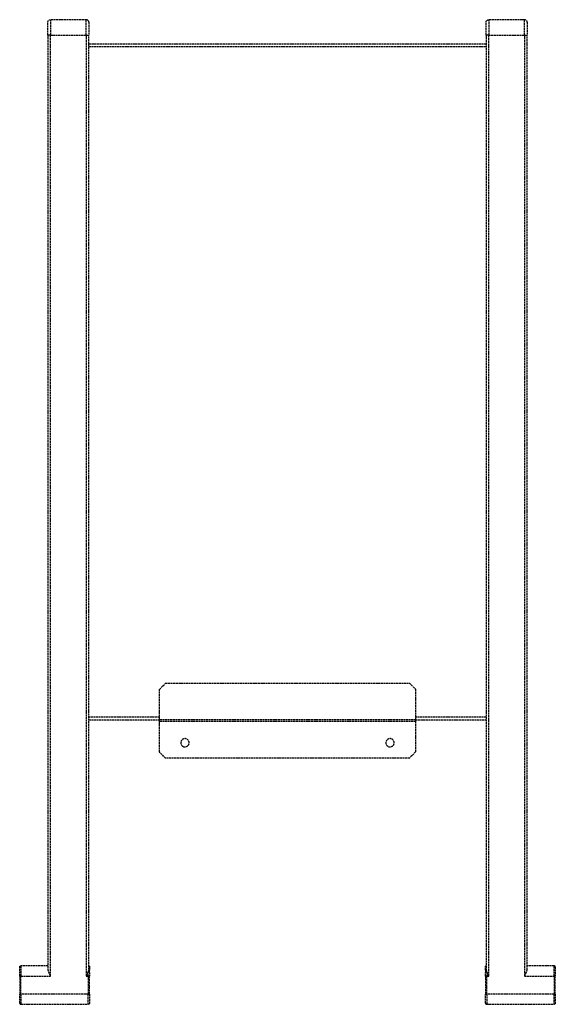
# Model space of a CAD drawing. Header units: millimetres. Extents: x -209 to 209, y -222 to 546.
import ezdxf

# ---------------------------------------------------------------- set-up
doc = ezdxf.new("R2010")
doc.units = ezdxf.units.MM
doc.header["$LTSCALE"] = 10
doc.linetypes.add('ALLCAD_Strich', pattern=[0.2, 0.15, -0.05])
doc.layers.add('BESCH_KONT_sich_schn_ansi_2d', color=40, linetype='Continuous')

msp = doc.modelspace()

# ---------------------------------------------------------------- linework, layer by layer
at = {"layer": 'BESCH_KONT_sich_schn_ansi_2d', "linetype": 'ALLCAD_Strich', "extrusion": (0, 1, -2e-16)}
for p, q in [((-157, 546), (-185, 546)), ((-185, 546), (-185, 534)), ((-157, 534), (-157, 546)), ((185, 546), (157, 546)), ((157, 546), (157, 534)), ((185, 534), (185, 546)), ((-187, 534), (-187, 544)), ((-155, 544), (-155, 534)), ((155, 534), (155, 544)), ((187, 544), (187, 534)), ((-187, 534), (-187, -194.71)), ((-185, 534), (-187, 534)), ((-185, -200), (-185, 534)), ((-185, 534), (-157, 534)), ((-157, 534), (-155, 534)), ((-157, 534), (-157, -200)), ((-155, -194.71), (-155, 534)), ((155, 534), (155, -194.71)), ((157, 534), (155, 534)), ((157, -200), (157, 534)), ((157, 534), (185, 534)), ((185, 534), (187, 534)), ((185, 534), (185, -200)), ((187, -194.71), (187, 534)), ((155, 527), (-155, 527)), ((-155, 525), (155, 525)), ((-100, 23.62), (-95.12, 28.5)), ((-100, -1.5), (-100, 23.62)), ((-95.12, 28.5), (95.12, 28.5)), ((95.12, 28.5), (100, 23.62)), ((100, 23.62), (100, -1.5)), ((-100, 2), (-155, 2)), ((-155, 0), (-100, 0)), ((100, 0), (-100, 0)), ((155, 2), (100, 2)), ((100, 0), (155, 0)), ((-100, -25.12), (-100, -1.5)), ((100, -1.5), (-100, -1.5)), ((-0.01, -1.49), (-0.01, -1.5)), ((-0.01, -1.49), (-0.01, -1.49)), ((-0.01, -1.49), (-0.01, -1.5)), ((-0.01, -1.5), (-0.01, -1.49)), ((-0.01, -1.49), (-0.01, -1.49)), ((-0.01, -1.5), (-0.01, -1.5)), ((-0.01, -1.5), (-0.01, -1.5)), ((0, -1.49), (0, -1.49)), ((0, -1.49), (0, -1.49)), ((0, -1.5), (0, -1.49)), ((0, -1.49), (0, -1.49)), ((0, -1.49), (0, -1.5)), ((0, -1.49), (0, -1.49)), ((0, -1.5), (0, -1.49)), ((0, -1.5), (0, -1.49)), ((0, -1.5), (0, -1.5)), ((0, -1.5), (0, -1.5)), ((0, -1.5), (0, -1.5)), ((0, -1.5), (0, -1.5)), ((0.01, -1.5), (0.01, -1.49)), ((0.01, -1.49), (0.01, -1.5)), ((0.01, -1.49), (0.01, -1.49)), ((0.01, -1.49), (0.01, -1.5)), ((0.01, -1.49), (0.01, -1.49)), ((0.01, -1.5), (0.01, -1.5)), ((0.01, -1.5), (0.01, -1.5)), ((100, -1.5), (100, -25.12)), ((-95.12, -30), (-100, -25.12)), ((95.12, -30), (-95.12, -30)), ((100, -25.12), (95.12, -30)), ((-209, -200), (-209, -193)), ((-187, -192), (-208, -192)), ((-208, -192), (-208, -200)), ((-155.5, -200), (-155.5, -196.78)), ((-154.5, -192.87), (-154.5, -195.28)), ((-154.5, -197.18), (-154.5, -200)), ((154.5, -195.28), (154.5, -192.87)), ((154.5, -200), (154.5, -197.18)), ((155.5, -196.78), (155.5, -200)), ((208, -192), (187, -192)), ((208, -200), (208, -192)), ((209, -193), (209, -200)), ((-209, -200), (-209, -214)), ((-208, -200), (-209, -200)), ((-208, -200), (-185, -200)), ((-208, -214), (-208, -200)), ((-157, -200), (-155.5, -200)), ((-154.5, -200), (-155.5, -200)), ((-155.5, -200), (-155.5, -214)), ((-154.5, -214), (-154.5, -200)), ((154.5, -200), (154.5, -214)), ((155.5, -200), (154.5, -200)), ((155.5, -200), (157, -200)), ((155.5, -214), (155.5, -200)), ((185, -200), (208, -200)), ((209, -200), (208, -200)), ((208, -200), (208, -214)), ((209, -214), (209, -200)), ((-209, -221), (-209, -214)), ((-209, -214), (-208, -214)), ((-155.5, -214), (-208, -214)), ((-208, -214), (-208, -222)), ((-155.5, -214), (-154.5, -214)), ((-155.5, -222), (-155.5, -214)), ((-154.5, -214), (-154.5, -221)), ((154.5, -221), (154.5, -214)), ((154.5, -214), (155.5, -214)), ((208, -214), (155.5, -214)), ((155.5, -214), (155.5, -222)), ((208, -214), (209, -214)), ((208, -222), (208, -214)), ((209, -214), (209, -221)), ((-208, -222), (-155.5, -222)), ((155.5, -222), (208, -222))]:
    msp.add_line(p, q, dxfattribs=at)
at = {"layer": 'BESCH_KONT_sich_schn_ansi_2d', "linetype": 'ALLCAD_Strich', "extrusion": (0, -2e-16, -1)}
for centre in [(80, -18), (-80, -18)]:
    msp.add_circle(centre, 3.25, dxfattribs=at)
for centre, radius, start, end in [((185, 544), 2, 0, 90), ((-157, 544), 2, 0, 90), ((0.01, -1.49), 0.00116, 90, 180), ((0.01, -1.49), 0.00271, 0, 90), ((0.01, -1.5), 0.00116, 180, 270), ((0.01, -1.5), 0.00271, 270, 0), ((0, -1.49), 0.00093, 180, 270), ((0, -1.49), 0.00093, 90, 180), ((-0.01, -1.49), 0.00271, 0, 90), ((-0.01, -1.5), 0.00271, 270, 0), ((-0.01, -1.49), 0.00116, 90, 180), ((-0.01, -1.5), 0.00116, 180, 270), ((155.5, -192.87), 1, 120, 180), ((208, -193), 1, 0, 90), ((-155.5, -192.87), 1, 0, 60), ((155.5, -221), 1, 180, 270), ((-208, -221), 1, 180, 270)]:
    msp.add_arc(centre, radius, start, end, dxfattribs=at)
at = {"layer": 'BESCH_KONT_sich_schn_ansi_2d', "linetype": 'ALLCAD_Strich'}
for centre, radius, start, end in [((-157, 544), 2, 0, 90), ((185, 544), 2, 360, 90), ((-0.01, -1.49), 0.00271, 0, 90), ((-0.01, -1.49), 0.00116, 90, 180), ((-0.01, -1.5), 0.00271, 270, 0), ((-0.01, -1.5), 0.00116, 180, 270), ((0, -1.49), 0.00217, 0, 90), ((0, -1.49), 0.00217, 270, 360), ((0.01, -1.49), 0.00271, 0, 90), ((0.01, -1.49), 0.00116, 90, 180), ((0.01, -1.5), 0.00271, 270, 0), ((0.01, -1.5), 0.00116, 180, 270), ((208, -193), 1, 0, 90), ((-208, -221), 1, 180, 270), ((155.5, -221), 1, 180, 270)]:
    msp.add_arc(centre, radius, start, end, dxfattribs=at)
for centre, major_axis, start_param, end_param in [((-155.5, -197.18), (1, 0), 0, 1.570796), ((155.5, -197.18), (-1, 0), -1.570796, 0)]:
    msp.add_ellipse(centre, major_axis=major_axis, ratio=0.402638, start_param=start_param, end_param=end_param, dxfattribs=at)
at = {"layer": 'BESCH_KONT_sich_schn_ansi_2d', "linetype": 'ALLCAD_Strich', "extrusion": (0, -2e-16, -1)}
for centre, major_axis, start_param, end_param in [((-155.5, -195.28), (1, 0), -1.047198, 0), ((155.5, -195.28), (-1, 0), 0, 1.047198)]:
    msp.add_ellipse(centre, major_axis=major_axis, ratio=0.661438, start_param=start_param, end_param=end_param, dxfattribs=at)
at = {"layer": 'BESCH_KONT_sich_schn_ansi_2d', "linetype": 'ALLCAD_Strich'}
for points, knots in [([(-187, -194.71), (-187, -195.04), (-186.93, -195.42), (-186.72, -196.2), (-186.57, -196.61), (-186.23, -197.46), (-185.99, -197.97), (-185.5, -199), (-185.24, -199.52), (-185, -200)], [0, 0, 0, 0, 0.1315319, 0.1315319, 0.2630638, 0.2630638, 0.4228512, 0.4228512, 0.5826385, 0.5826385, 0.5826385, 0.5826385]), ([(-157, -200), (-156.76, -199.52), (-156.5, -199), (-156.01, -197.97), (-155.77, -197.46), (-155.56, -196.92), (-155.53, -196.85), (-155.5, -196.78)], [1.5399606, 1.5399606, 1.5399606, 1.5399606, 1.699748, 1.699748, 1.8595353, 1.8595353, 1.8841246, 1.8841246, 1.8841246, 1.8841246]), ([(-155.5, -196.78), (-155.38, -196.46), (-155.26, -196.13), (-155.07, -195.42), (-155, -195.04), (-155, -194.71)], [1.3014861, 1.3014861, 1.3014861, 1.3014861, 1.4084287, 1.4084287, 1.5399606, 1.5399606, 1.5399606, 1.5399606]), ([(-154.5, -197.18), (-154.5, -197.05), (-154.5, -196.92), (-154.5, -196.46), (-154.5, -196.13), (-154.5, -195.63), (-154.5, -195.45), (-154.5, -195.28)], [0.9599638, 0.9599638, 0.9599638, 0.9599638, 1.0029452, 1.0029452, 1.1103679, 1.1103679, 1.177507, 1.177507, 1.177507, 1.177507]), ([(154.5, -195.28), (154.5, -195.45), (154.5, -195.64), (154.5, -196.14), (154.5, -196.47), (154.5, -196.92), (154.5, -197.05), (154.5, -197.18)], [0.0790522, 0.0790522, 0.0790522, 0.0790522, 0.1466611, 0.1466611, 0.2548352, 0.2548352, 0.2966226, 0.2966226, 0.2966226, 0.2966226]), ([(155, -194.71), (155, -195.04), (155.07, -195.42), (155.26, -196.13), (155.38, -196.46), (155.5, -196.78)], [0.344164, 0.344164, 0.344164, 0.344164, 0.4756959, 0.4756959, 0.5826385, 0.5826385, 0.5826385, 0.5826385]), ([(155.5, -196.78), (155.53, -196.85), (155.56, -196.92), (155.77, -197.46), (156.01, -197.97), (156.5, -199), (156.76, -199.52), (157, -200)], [0, 0, 0, 0, 0.0245893, 0.0245893, 0.1843767, 0.1843767, 0.344164, 0.344164, 0.344164, 0.344164]), ([(185, -200), (185.45, -199.11), (185.93, -198.15), (186.7, -196.32), (187, -195.46), (187, -194.71)], [1.3014861, 1.3014861, 1.3014861, 1.3014861, 1.6007634, 1.6007634, 1.9000407, 1.9000407, 1.9000407, 1.9000407])]:
    msp.add_open_spline(points, degree=3, knots=knots, dxfattribs=at)

doc.saveas('drawing.dxf')
